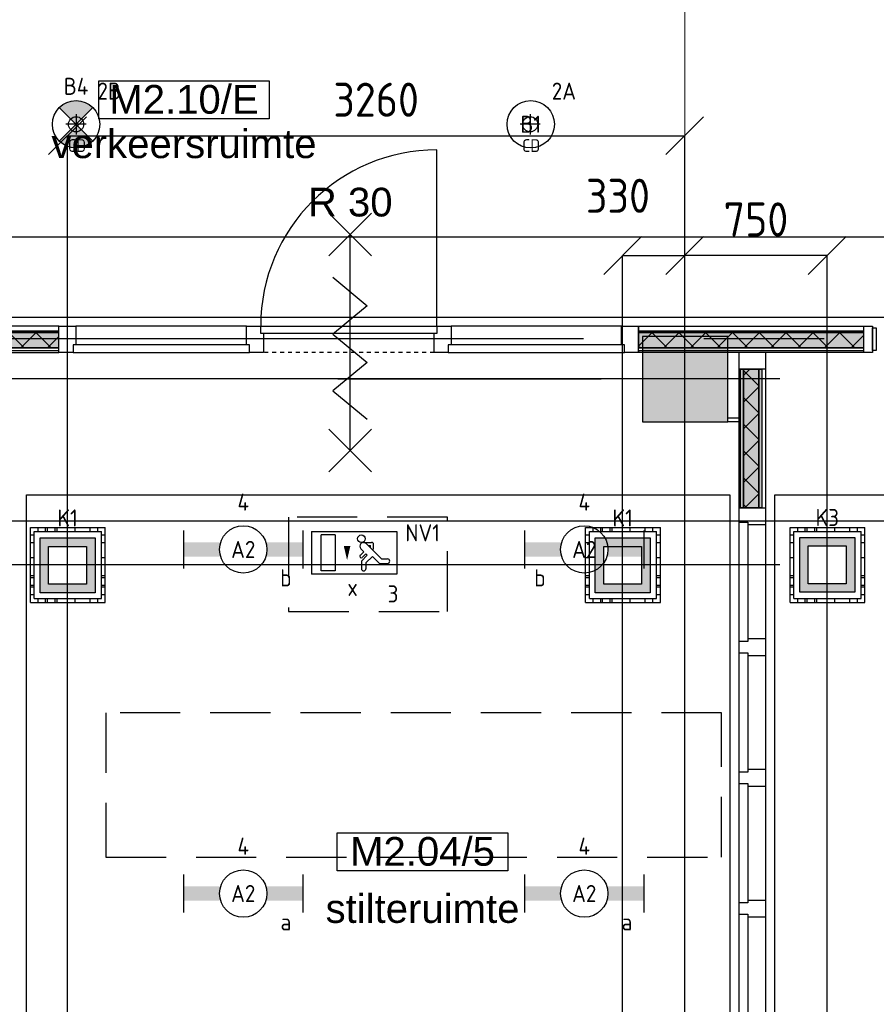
# Model space of a CAD drawing. Header units: millimetres. Extents: x -38032 to 104346, y -31182 to 78566.
# Tile 82 of 213: x 43347 to 47869, y 19773 to 24971. Entities that reach past the tile are written whole.
import ezdxf
from ezdxf.enums import TextEntityAlignment as Align

# ---------------------------------------------------------------- set-up
doc = ezdxf.new("R2010")
doc.units = ezdxf.units.MM
doc.header["$LTSCALE"] = 100
doc.set_wipeout_variables(frame=1)
doc.header["$PDMODE"] = 1
for name, pattern in [('HIDDEN2', [4.7625, 3.175, -1.5875]), ('PHANTOM', [63.5, 31.75, -6.35, 6.35, -6.35, 6.35, -6.35]), ('STYLE_01', [0.41664, 0.20828, -0.20836]), ('STYLE_11', [5, 3.888855, -0.416718, 0.277786, -0.416641])]:
    doc.linetypes.add(name, pattern=pattern)
for name, color, linetype in [('AB$1A---_ATTRIB035', 8, 'Continuous'), ('AL$1A---_ALGEMEEN', 8, 'Continuous'), ('AL------_MAATV', 200, 'Continuous'), ('AL------_MAATVOERING', 2, 'Continuous'), ('AL------_SPARING', 2, 'Continuous'), ('AM$1A---_ARCERING', 8, 'Continuous'), ('AT$1A---_TEKST100', 8, 'Continuous'), ('BOUWKUNDIG', 8, 'Continuous'), ('EL6222--', 3, 'Continuous'), ('EL6311--', 3, 'Continuous'), ('el6311--nv', 7, 'Continuous'), ('EL6350--', 3, 'Continuous'), ('Kastenscheiding', 4, 'PHANTOM'), ('LICHT_TEXT018', 1, 'Continuous'), ('versterkte strook', 7, 'Continuous'), ('Vloerdoos', 3, 'Continuous'), ('Vloerdoos (OUD)', 3, 'Continuous')]:
    doc.layers.add(name, color=color, linetype=linetype)
doc.layers.add('stramien', color=1, linetype='Continuous', lineweight=9)
doc.layers.get('Vloerdoos').off()
doc.styles.add('Arial', font='ARIAL.TTF')
doc.styles.add('BURO-018', font='iso.shx', dxfattribs={"height": 90})
doc.styles.get("Standard").update_dxf_attribs({"font": 'iso.shx'})
doc.dimstyles.new('STABICAD', dxfattribs={"dimscale": 100, "dimtxt": 1.8, "dimasz": 2, "dimexe": 0, "dimexo": 2.5, "dimgap": 1.5, "dimtad": 0, "dimdec": 0, "dimrnd": 10, "dimzin": 0, "dimdsep": 46, "dimtxsty": 'Standard', "dimblk1": 'OBLIQUE', "dimblk2": 'OBLIQUE', "dimsah": 1, "dimcen": -3, "dimadec": 0, "dimazin": 0, "dimtfac": 1, "dimtdec": 0, "dimtofl": 0, "dimtmove": 2, "dimatfit": 3, "dimfxl": 0, "dimtvp": 1.055556, "dimtolj": 1, "dimtzin": 0, "dimarcsym": 0})
pattern_1 = [(135, (0, 0), (70.7107, 70.7107), []), (45, (299.34, -299.34), (70.7107, -70.7107), [])]

# ---------------------------------------------------------------- blocks, each defined once
blk = doc.blocks.new('1115C2J')
at = {"color": 0, "linetype": 'Continuous'}
for p, q in [((-4.5, 5.5), (4.5, 5.5)), ((-4.5, 1), (-4.5, 5.5)), ((4.5, 1), (4.5, 5.5)), ((-2.68, 4.35), (-3.52, 4.35)), ((-1.94, 3.61), (-2.68, 4.35)), ((-1.24, 4.31), (-1.94, 3.61)), ((-1.24, 4.31), (-1.24, 4.91)), ((-0.76, 4.11), (-0.76, 4.91)), ((2, 5.15), (3.5, 5.15)), ((2, 1.35), (2, 5.15)), ((3.5, 5.15), (3.5, 1.35)), ((-2.88, 3.87), (-3.52, 3.87)), ((-1.27, 2.26), (-2.88, 3.87)), ((-1.37, 3.5), (-0.76, 4.11)), ((-1.23, 3.35), (-1.37, 3.5)), ((-0.87, 3.71), (-1.23, 3.35)), ((-0.65, 3.49), (-1.01, 3.13)), ((-0.71, 2.83), (-1.01, 3.13)), ((-1.94, 2.93), (-2.04, 2.83)), ((-2.04, 2.83), (-2.04, 2.34)), ((-0.99, 2.14), (-1.84, 2.14)), ((-1.71, 2.7), (-1.72, 2.7)), ((-1.72, 2.7), (-1.72, 2.46)), ((-1.47, 2.46), (-1.72, 2.46)), ((2, 1.35), (3.5, 1.35)), ((4.5, 1), (-4.5, 1))]:
    blk.add_line(p, q, dxfattribs=at)
blk.add_lwpolyline([(0.75, 4, 0, 0.7, 0), (0.75, 2.5, 0.7, 0.7, 0)], format="xyseb", dxfattribs=at)
blk.add_circle((-0.76, 1.75), 0.4, dxfattribs=at)
for centre, radius, start, end in [((-3.52, 4.11), 0.24, 90, 270), ((-1, 4.91), 0.24, 0, 180), ((-0.76, 3.6), 0.16, 315, 135), ((-1.84, 2.34), 0.2, 180, 270), ((-0.99, 2.54), 0.4, 225, 45)]:
    blk.add_arc(centre, radius, start, end, dxfattribs=at)
at = {"color": 0, "linetype": 'Continuous', "style": 'BURO-018'}
for tag, p in [('E_GKAST', (0, 15.17)), ('E_GROEP', (0, 12.17)), ('E_SGROEP', (4.5, 12.17)), ('E_ARMCODE', (0, 8))]:
    blk.add_attdef(tag, text='', height=1.8, dxfattribs=at).set_placement(p, align=Align.MIDDLE)
at = {"layer": 'EL6350--', "color": 1, "style": 'BURO-018'}
blk.add_text('x', height=1.8, dxfattribs=at).set_placement((-0.38, 6.53))
blk = doc.blocks.new('_Oblique')
at = {"color": 0, "linetype": 'ByBlock', "lineweight": -2}
blk.add_line((-0.5, -0.5), (0.5, 0.5), dxfattribs=at)
blk = doc.blocks.new('*D124')
at = {"layer": 'AL------_MAATVOERING', "color": 0, "lineweight": -2}
for p, q in [((47360, 23075), (34622.6, 23075)), ((34622.6, 22092.3), (34622.6, 23075)), ((47360, 22092.3), (34622.6, 22092.3))]:
    blk.add_line(p, q, dxfattribs=at)
at = {"layer": 'Defpoints', "color": 0}
for p in [(34622.6, 23075), (47610, 23075), (47610, 22092.3)]:
    blk.add_point(p, dxfattribs=at)
at = {"layer": 'AL------_MAATVOERING', "color": 0, "lineweight": -2, "xscale": 200, "yscale": 200, "zscale": 200}
for p, rotation in [((34622.6, 23075), 90), ((34622.6, 22092.3), 270)]:
    blk.add_blockref('_Oblique', p, dxfattribs=dict(at, rotation=rotation))
at = {"layer": 'AL------_MAATVOERING', "color": 0, "insert": (34432.6, 22583.7), "char_height": 180, "attachment_point": 5, "rotation": 90}
blk.add_mtext('\\A1;980', dxfattribs=at)
blk = doc.blocks.new('*D125')
at = {"layer": 'AL------_MAATVOERING', "color": 0, "lineweight": -2}
for p, q in [((47360, 23075), (34016.1, 23075)), ((34016.1, 18903.4), (34016.1, 23075)), ((47360, 18903.4), (34016.1, 18903.4))]:
    blk.add_line(p, q, dxfattribs=at)
at = {"layer": 'Defpoints', "color": 0}
for p in [(34016.1, 23075), (47610, 23075), (47610, 18903.4)]:
    blk.add_point(p, dxfattribs=at)
at = {"layer": 'AL------_MAATVOERING', "color": 0, "lineweight": -2, "xscale": 200, "yscale": 200, "zscale": 200}
for p, rotation in [((34016.1, 23075), 90), ((34016.1, 18903.4), 270)]:
    blk.add_blockref('_Oblique', p, dxfattribs=dict(at, rotation=rotation))
at = {"layer": 'AL------_MAATVOERING', "color": 0, "insert": (33826.1, 20989.2), "char_height": 180, "attachment_point": 5, "rotation": 90}
blk.add_mtext('\\A1;4170', dxfattribs=at)
blk = doc.blocks.new('*D126')
at = {"layer": 'AL------_MAATVOERING', "color": 0, "lineweight": -2}
for p, q in [((46857.6, 19153.4), (46857.6, 23726.5)), ((47610, 23726.5), (46857.6, 23726.5)), ((47610, 19153.4), (47610, 23726.5))]:
    blk.add_line(p, q, dxfattribs=at)
at = {"layer": 'Defpoints', "color": 0}
for p in [(46857.6, 23726.5), (46857.6, 18903.4), (47610, 18903.4)]:
    blk.add_point(p, dxfattribs=at)
at = {"layer": 'AL------_MAATVOERING', "color": 0, "lineweight": -2, "xscale": 200, "yscale": 200, "zscale": 200, "rotation": 180}
blk.add_blockref('_Oblique', (46857.6, 23726.5), dxfattribs=at)
at = {"layer": 'AL------_MAATVOERING', "color": 0, "lineweight": -2, "xscale": 200, "yscale": 200, "zscale": 200}
blk.add_blockref('_Oblique', (47610, 23726.5), dxfattribs=at)
at = {"layer": 'AL------_MAATVOERING', "color": 0, "insert": (47233.8, 23916.5), "char_height": 180, "attachment_point": 5}
blk.add_mtext('\\A1;750', dxfattribs=at)
blk = doc.blocks.new('*D127')
at = {"layer": 'AL------_MAATVOERING', "color": 0, "lineweight": -2}
for p, q in [((46530, 19153.4), (46530, 23726.5)), ((46530, 23726.5), (46857.6, 23726.5)), ((46857.6, 19153.4), (46857.6, 23726.5))]:
    blk.add_line(p, q, dxfattribs=at)
at = {"layer": 'Defpoints', "color": 0}
for p in [(46857.6, 23726.5), (46530, 18903.4), (46857.6, 18903.4)]:
    blk.add_point(p, dxfattribs=at)
at = {"layer": 'AL------_MAATVOERING', "color": 0, "lineweight": -2, "xscale": 200, "yscale": 200, "zscale": 200, "rotation": 180}
blk.add_blockref('_Oblique', (46530, 23726.5), dxfattribs=at)
at = {"layer": 'AL------_MAATVOERING', "color": 0, "lineweight": -2, "xscale": 200, "yscale": 200, "zscale": 200}
blk.add_blockref('_Oblique', (46857.6, 23726.5), dxfattribs=at)
at = {"layer": 'AL------_MAATVOERING', "color": 0, "insert": (46505.2, 24041.5), "char_height": 180, "attachment_point": 5}
blk.add_mtext('\\A1;330', dxfattribs=at)
blk = doc.blocks.new('*D128')
at = {"layer": 'AL------_MAATVOERING', "color": 0, "lineweight": -2}
for p, q in [((43600, 19153.4), (43600, 24358.7)), ((43600, 24358.7), (46857.6, 24358.7)), ((46857.6, 16488.4), (46857.6, 24358.7))]:
    blk.add_line(p, q, dxfattribs=at)
at = {"layer": 'Defpoints', "color": 0}
for p in [(46857.6, 24358.7), (43600, 18903.4), (46857.6, 16238.4)]:
    blk.add_point(p, dxfattribs=at)
at = {"layer": 'AL------_MAATVOERING', "color": 0, "lineweight": -2, "xscale": 200, "yscale": 200, "zscale": 200, "rotation": 180}
blk.add_blockref('_Oblique', (43600, 24358.7), dxfattribs=at)
at = {"layer": 'AL------_MAATVOERING', "color": 0, "lineweight": -2, "xscale": 200, "yscale": 200, "zscale": 200}
blk.add_blockref('_Oblique', (46857.6, 24358.7), dxfattribs=at)
at = {"layer": 'AL------_MAATVOERING', "color": 0, "insert": (45228.8, 24548.7), "char_height": 180, "attachment_point": 5}
blk.add_mtext('\\A1;3260', dxfattribs=at)
blk = doc.blocks.new('VLOERDOOS')
at = {"layer": 'Vloerdoos (OUD)'}
for p, q in [((0, 395), (395, 395)), ((0, 395), (0, 0)), ((20, 375), (20, 20)), ((20, 375), (375, 375)), ((40, 375), (40, 395)), ((80, 375), (80, 395)), ((90, 375), (90, 395)), ((130, 375), (130, 395)), ((140, 375), (140, 395)), ((235, 375), (235, 395)), ((315, 375), (315, 395)), ((355, 375), (355, 395)), ((375, 375), (375, 20)), ((395, 395), (395, 0)), ((0, 355), (20, 355)), ((0, 315), (20, 315)), ((375, 355), (395, 355)), ((375, 315), (395, 315)), ((0, 305), (20, 305)), ((0, 265), (20, 265)), ((375, 305), (395, 305)), ((375, 265), (395, 265)), ((0, 255), (20, 255)), ((375, 255), (395, 255)), ((0, 160), (20, 160)), ((375, 160), (395, 160)), ((0, 80), (20, 80)), ((375, 80), (395, 80)), ((0, 40), (20, 40)), ((0, 0), (395, 0)), ((20, 20), (375, 20)), ((40, 0), (40, 20)), ((80, 0), (80, 20)), ((90, 0), (90, 20)), ((130, 0), (130, 20)), ((140, 0), (140, 20)), ((235, 0), (235, 20)), ((315, 0), (315, 20)), ((355, 0), (355, 20)), ((375, 40), (395, 40))]:
    blk.add_line(p, q, dxfattribs=at)
blk = doc.blocks.new('1115B3A')
at = {"color": 0, "linetype": 'Continuous'}
blk.add_circle((0, 0), 2.5, dxfattribs=at)
at = {"color": 0, "linetype": 'Continuous', "style": 'BURO-018'}
for tag, p in [('E_GKAST', (0, 8)), ('E_GROEP', (0, 5)), ('E_SGROEP', (4.5, 5)), ('E_ARMCODE', (0, 0)), ('E_SLET', (4.5, -1))]:
    blk.add_attdef(tag, text='', height=1.8, dxfattribs=at).set_placement(p, align=Align.MIDDLE)
blk = doc.blocks.new('E00018')
at = {"color": 0, "linetype": 'Continuous'}
for p, q in [((-1.77, -1.77), (1.77, 1.77)), ((1.77, -1.77), (-1.77, 1.77))]:
    blk.add_line(p, q, dxfattribs=at)
at = {"color": 0, "linetype": 'Continuous', "const_width": 2.5}
for points in [[(-0.88, 0.88, -0.198912), (0, 1.25, -0.198912), (0.88, 0.88, -1)], [(-0.88, -0.88, 0.198912), (0, -1.25, 0.198912), (0.88, -0.88, 1)]]:
    blk.add_lwpolyline(points, format="xyb", dxfattribs=at)
blk = doc.blocks.new('1115B3A-NO1')
at = {"color": 0, "linetype": 'Continuous'}
blk.add_circle((0, 0), 2.5, dxfattribs=at)
at = {"color": 0, "zscale": 100}
blk.add_blockref('E00018', (0, 0), dxfattribs=at)
at = {"color": 0, "linetype": 'Continuous', "style": 'BURO-018'}
for tag, p in [('E_GKAST', (0, 8)), ('E_GROEP', (0, 5)), ('E_SGROEP', (4.5, 5)), ('E_ARMCODE', (0, 0)), ('E_SLET', (4.5, -1))]:
    blk.add_attdef(tag, text='', height=1.8, dxfattribs=at).set_placement(p, align=Align.MIDDLE)
blk = doc.blocks.new('E00414')
at = {"color": 0, "linetype": 'Continuous'}
for p, q in [((-2.9, -2.9), (-2.9, 2.9)), ((-2.9, 2.9), (2.9, 2.9)), ((2.9, 2.9), (2.9, -2.9)), ((-2, 2), (2, 2)), ((-2, -2), (-2, 2)), ((2, 2), (2, -2)), ((2, -2), (-2, -2)), ((2.9, -2.9), (-2.9, -2.9))]:
    blk.add_line(p, q, dxfattribs=at)
at = {"color": 0}
for points in [[(-2.9, 2.9), (2.9, 2.9), (-2, 2), (2, 2)], [(-2, -2), (-2.9, -2.9), (-2, 2), (-2.9, 2.9)], [(2, 2), (2.9, 2.9), (2, -2), (2.9, -2.9)], [(2, -2), (2.9, -2.9), (-2, -2), (-2.9, -2.9)]]:
    blk.add_solid(points, dxfattribs=at)
at = {"color": 0, "linetype": 'Continuous', "style": 'BURO-018'}
for tag, p in [('E_GKAST', (0, 8)), ('E_GROEP', (0, 5)), ('E_SGROEP', (4.5, 5))]:
    blk.add_attdef(tag, text='', height=1.8, dxfattribs=at).set_placement(p, align=Align.MIDDLE)
at = {"color": 0, "linetype": 'Continuous', "style": 'BURO-018', "flags": 1}
for tag, p in [('E_VERMCODE', (13, 5)), ('E_MATCODE', (0, 0))]:
    blk.add_attdef(tag, text='', height=1.8, dxfattribs=at).set_placement(p, align=Align.MIDDLE)
blk = doc.blocks.new('1115B6630')
at = {"color": 0}
for p, q in [((-6.3, 2), (-6.3, -2)), ((6.3, 2), (6.3, -2))]:
    blk.add_line(p, q, dxfattribs=at)
at = {"color": 0, "linetype": 'Continuous'}
blk.add_circle((0, 0), 2.5, dxfattribs=at)
at = {"color": 0}
for points in [[(-2.5, 0.75), (-6.3, 0.75), (-2.5, -0.75), (-6.3, -0.75)], [(2.5, 0.75), (6.3, 0.75), (2.5, -0.75), (6.3, -0.75)]]:
    blk.add_solid(points, dxfattribs=at)
at = {"color": 0, "linetype": 'Continuous', "style": 'BURO-018'}
for tag, p in [('E_GKAST', (0, 8)), ('E_GROEP', (0, 5)), ('E_SGROEP', (4.5, 5)), ('E_ARMCODE', (0, 0)), ('E_SLET', (4.5, -3))]:
    blk.add_attdef(tag, text='', height=1.8, dxfattribs=at).set_placement(p, align=Align.MIDDLE)
blk = doc.blocks.new('Centraaldoos')
at = {"color": 1, "linetype": 'Continuous'}
for p, q in [((0, -2), (0, 2)), ((-2, 0), (2, 0))]:
    blk.add_line(p, q, dxfattribs=at)
at = {"color": 0, "linetype": 'Continuous'}
blk.add_circle((0, 0), 1.5, dxfattribs=at)
at = {"color": 0, "linetype": 'Continuous', "style": 'BURO-018'}
blk.add_attdef('AL_POSNR', text='', height=1.8, dxfattribs=at).set_placement((0, 3), align=Align.CENTER)
at = {"color": 0, "linetype": 'Continuous', "style": 'BURO-018', "flags": 1}
blk.add_attdef('AL_OMS', (0, 0), '', height=1.8, dxfattribs=at)
at = {"layer": 'AL------_MAATV', "style": 'BURO-018'}
blk.add_text('CD', height=2.531, rotation=180, dxfattribs=at).set_placement((1.61, 5.48))
blk = doc.blocks.new('Group-27')
at = {"layer": 'AL$1A---_ALGEMEEN', "color": 0}
for p, q in [((-97.5, 382.003125), (127.5, 157.003125)), ((-97.5, 157.003125), (127.5, 382.003125))]:
    blk.add_line(p, q, dxfattribs=at)
at = {"layer": 'AL$1A---_ALGEMEEN', "color": 0, "flags": 1}
blk.add_attdef('B60_30', (-97.5, 157.003125), '', height=0.2, dxfattribs=at)
blk = doc.blocks.new('Group-28')
at = {"layer": 'AL$1A---_ALGEMEEN', "color": 0}
for p, q in [((-97.5, -757.809375), (127.5, -982.809375)), ((-97.5, -982.809375), (127.5, -757.809375))]:
    blk.add_line(p, q, dxfattribs=at)
at = {"layer": 'AL$1A---_ALGEMEEN', "color": 0, "flags": 1}
blk.add_attdef('B60_30', (-97.5, -982.809375), '', height=0.2, dxfattribs=at)
blk = doc.blocks.new('wrd 30 zelfsl')
at = {"layer": 'AL$1A---_ALGEMEEN', "color": 0}
blk.add_line((15, -870.3), (15, 269.5), dxfattribs=at)
blk.add_lwpolyline([(-75, 45.3), (105, -106.5), (-75, -256.1), (105, -405.7), (-75, -555.2), (105, -704.7)], dxfattribs=at)
for name in ['Group-27', 'Group-28']:
    blk.add_blockref(name, (0, 0), dxfattribs=at)
at = {"layer": 'AT$1A---_TEKST100', "style": 'Arial'}
blk.add_text('R 30', height=151.52, dxfattribs=at).set_placement((16, 516.7), align=Align.TOP_CENTER)
blk = doc.blocks.new('32x_hout-mk 859-p')
at = {"layer": 'AM$1A---_ARCERING', "linetype": 'Continuous', "lineweight": 0}
for points in [[(-7930, 114), (-7030, 114), (-7030, 104), (-7930, 104)], [(-3970, 114), (-3070, 114), (-3070, 104), (-3970, 104)]]:
    blk.add_hatch(color=256, dxfattribs=at).paths.add_polyline_path(points)
at = {"layer": 'AL$1A---_ALGEMEEN', "color": 0}
for points in [[(-7930, 114), (-7030, 114), (-7030, 104), (-7930, 104)], [(-4060, 139), (-4960, 139), (-4960, 0), (-4060, 0)], [(-3070, 139), (-3970, 139), (-3970, 0), (-3070, 0)], [(-3970, 114), (-3070, 114), (-3070, 104), (-3970, 104)], [(-2080, 139), (-2980, 139), (-2980, 0), (-2080, 0)], [(-100, 139), (-1000, 139), (-1000, 0), (-100, 0)]]:
    blk.add_lwpolyline(points, close=True, dxfattribs=at)
at = {"color": 0}
blk.add_wipeout([(-7930, 23), (-7030, 23), (-7030, 8), (-7930, 8)], dxfattribs=at).dxf.layer = 'AL$1A---_ALGEMEEN'
at = {"layer": 'AM$1A---_ARCERING', "linetype": 'Continuous', "lineweight": 0}
blk.add_hatch(color=256, dxfattribs=at).paths.add_polyline_path([(-7930, 104), (-7030, 104), (-7030, 23), (-7930, 23)])
at = {"layer": 'AM$1A---_ARCERING', "linetype": 'Continuous', "lineweight": 5}
h = blk.add_hatch(dxfattribs=at)
h.set_pattern_fill('ISOLATIE', color=256, style=0, pattern_type=2)
h.set_pattern_definition(pattern_1)
h.paths.add_polyline_path([(-7930, 104), (-7030, 104), (-7030, 23), (-7930, 23)])
at = {"layer": 'AL$1A---_ALGEMEEN', "color": 0}
for points in [[(-7930, 139), (-7030, 139), (-7030, 0), (-7930, 0)], [(-7930, 104), (-7030, 104), (-7030, 23), (-7930, 23)], [(-6040, 139), (-7030, 139), (-7030, 0), (-6040, 0)], [(-7930, 23), (-7030, 23), (-7030, 8), (-7930, 8)]]:
    blk.add_lwpolyline(points, close=True, dxfattribs=at)
at = {"color": 0}
for points in [[(-5050, 139), (-4960, 139), (-4960, 0), (-5050, 0)], [(-2080, 139), (-1990, 139), (-1990, 0), (-2080, 0)], [(-1090, 139), (-1000, 139), (-1000, 0), (-1090, 0)], [(-10, 139), (-10, 0), (-100, 0), (-100, 139)], [(-3970, 23), (-3070, 23), (-3070, 8), (-3970, 8)]]:
    blk.add_wipeout(points, dxfattribs=at).dxf.layer = 'AL$1A---_ALGEMEEN'
at = {"layer": 'AM$1A---_ARCERING', "linetype": 'Continuous', "lineweight": 0}
for points in [[(-3970, 104), (-3070, 104), (-3070, 23), (-3970, 23)], [(-10, 114), (1179.5, 114), (1179.5, 104), (-10, 104)]]:
    blk.add_hatch(color=256, dxfattribs=at).paths.add_polyline_path(points)
at = {"layer": 'AM$1A---_ARCERING', "linetype": 'Continuous', "lineweight": 5}
h = blk.add_hatch(dxfattribs=at)
h.set_pattern_fill('ISOLATIE', color=256, style=0, pattern_type=2)
h.set_pattern_definition(pattern_1)
h.paths.add_polyline_path([(-3970, 104), (-3070, 104), (-3070, 23), (-3970, 23)])
at = {"layer": 'AL$1A---_ALGEMEEN', "color": 0, "linetype": 'STYLE_01'}
blk.add_line((-1090, 0), (-1990, 0), dxfattribs=at)
at = {"layer": 'AL$1A---_ALGEMEEN', "color": 0}
for points in [[(-5050, 139), (-4960, 139), (-4960, 0), (-5050, 0)], [(-3970, 104), (-3070, 104), (-3070, 23), (-3970, 23)], [(-2080, 139), (-1990, 139), (-1990, 0), (-2080, 0)], [(-1090, 139), (-1000, 139), (-1000, 0), (-1090, 0)], [(-10, 139), (-10, 0), (-100, 0), (-100, 139)], [(-10, 139), (1179.5, 139), (1179.5, 0), (-10, 0)], [(-10, 114), (1179.5, 114), (1179.5, 104), (-10, 104)], [(-3970, 23), (-3070, 23), (-3070, 8), (-3970, 8)]]:
    blk.add_lwpolyline(points, close=True, dxfattribs=at)
at = {"color": 0}
for points in [[(-7975, 139), (-7930, 139), (-7930, 0), (-7975, 0)], [(-7030, 139), (-6940, 139), (-6940, 0), (-7030, 0)], [(-6040, 139), (-5950, 139), (-5950, 0), (-6040, 0)]]:
    blk.add_wipeout(points, dxfattribs=at).dxf.layer = 'AL$1A---_ALGEMEEN'
at = {"layer": 'AL$1A---_ALGEMEEN', "color": 0, "linetype": 'STYLE_01'}
blk.add_line((-5050, 0), (-5950, 0), dxfattribs=at)
at = {"layer": 'AL$1A---_ALGEMEEN', "color": 0}
for points in [[(-7975, 139), (-7930, 139), (-7930, 0), (-7975, 0)], [(-7030, 139), (-6940, 139), (-6940, 0), (-7030, 0)], [(-6040, 139), (-5950, 139), (-5950, 0), (-6040, 0)]]:
    blk.add_lwpolyline(points, close=True, dxfattribs=at)
at = {"color": 0}
for points in [[(-4060, 139), (-3970, 139), (-3970, 0), (-4060, 0)], [(-3070, 139), (-2980, 139), (-2980, 0), (-3070, 0)], [(-2005, 139), (-1075, 139), (-1075, 99), (-2005, 99)], [(-85, 40), (-1015, 40), (-1015, 0), (-85, 0)], [(-10, 23), (1179.5, 23), (1179.5, 8), (-10, 8)]]:
    blk.add_wipeout(points, dxfattribs=at).dxf.layer = 'AL$1A---_ALGEMEEN'
at = {"layer": 'AM$1A---_ARCERING', "linetype": 'Continuous', "lineweight": 0}
blk.add_hatch(color=256, dxfattribs=at).paths.add_polyline_path([(-10, 104), (1179.5, 104), (1179.5, 23), (-10, 23)])
at = {"layer": 'AM$1A---_ARCERING', "linetype": 'Continuous', "lineweight": 5}
h = blk.add_hatch(dxfattribs=at)
h.set_pattern_fill('ISOLATIE', color=256, style=0, pattern_type=2)
h.set_pattern_definition(pattern_1)
h.paths.add_polyline_path([(-10, 104), (1179.5, 104), (1179.5, 23), (-10, 23)])
at = {"layer": 'AL$1A---_ALGEMEEN', "color": 0}
blk.add_line((-1075, 139), (-1075, 1070), dxfattribs=at)
for points in [[(-4060, 139), (-3970, 139), (-3970, 0), (-4060, 0)], [(-3070, 139), (-2980, 139), (-2980, 0), (-3070, 0)], [(-2005, 139), (-1075, 139), (-1075, 99), (-2005, 99)], [(-10, 104), (1179.5, 104), (1179.5, 23), (-10, 23)], [(-85, 40), (-1015, 40), (-1015, 0), (-85, 0)], [(-10, 23), (1179.5, 23), (1179.5, 8), (-10, 8)]]:
    blk.add_lwpolyline(points, close=True, dxfattribs=at)
blk.add_arc((-1075, 139), 930, 90, 180, dxfattribs=at)
blk.add_blockref('wrd 30 zelfsl', (-1548.4, 352.3), dxfattribs=at)
at = {"color": 0}
for points in [[(-5965, 139), (-5035, 139), (-5035, 99), (-5965, 99)], [(-6025, 40), (-6955, 40), (-6955, 0), (-6025, 0)]]:
    blk.add_wipeout(points, dxfattribs=at).dxf.layer = 'AL$1A---_ALGEMEEN'
at = {"layer": 'AL$1A---_ALGEMEEN', "color": 0}
blk.add_line((-5035, 139), (-5035, 1070), dxfattribs=at)
for points in [[(-5965, 139), (-5035, 139), (-5035, 99), (-5965, 99)], [(-6025, 40), (-6955, 40), (-6955, 0), (-6025, 0)]]:
    blk.add_lwpolyline(points, close=True, dxfattribs=at)
blk.add_arc((-5031, 139), 930, 90, 180, dxfattribs=at)
blk.add_blockref('wrd 30 zelfsl', (-5486, 383.5), dxfattribs=at)
at = {"color": 0}
for points in [[(1179.5, 139), (1224.5, 139), (1224.5, 0), (1179.5, 0)], [(-4045, 40), (-4975, 40), (-4975, 0), (-4045, 0)], [(-2065, 40), (-2995, 40), (-2995, 0), (-2065, 0)]]:
    blk.add_wipeout(points, dxfattribs=at).dxf.layer = 'AL$1A---_ALGEMEEN'
at = {"layer": 'AL$1A---_ALGEMEEN', "color": 0}
for points in [[(1179.5, 139), (1224.5, 139), (1224.5, 0), (1179.5, 0)], [(-4045, 40), (-4975, 40), (-4975, 0), (-4045, 0)], [(-2065, 40), (-2995, 40), (-2995, 0), (-2065, 0)]]:
    blk.add_lwpolyline(points, close=True, dxfattribs=at)
blk = doc.blocks.new('Group-47')
at = {"layer": 'AM$1A---_ARCERING', "linetype": 'Continuous', "lineweight": 0}
for points in [[(8, 8601), (23, 8601), (23, 7868.5), (8, 7868.5)], [(23, 8601), (104, 8601), (104, 7868.5), (23, 7868.5)], [(104, 8601), (119, 8601), (119, 7868.5), (104, 7868.5)]]:
    blk.add_hatch(color=256, dxfattribs=at).paths.add_polyline_path(points)
at = {"layer": 'AM$1A---_ARCERING', "linetype": 'Continuous', "lineweight": 5}
h = blk.add_hatch(dxfattribs=at)
h.set_pattern_fill('ISOLATIE', color=256, style=0, pattern_type=2)
h.set_pattern_definition(pattern_1)
h.paths.add_polyline_path([(23, 8601), (104, 8601), (104, 7868.5), (23, 7868.5)])
at = {"layer": 'AL$1A---_ALGEMEEN', "color": 0}
for points in [[(8, 8601), (23, 8601), (23, 7868.5), (8, 7868.5)], [(23, 8601), (104, 8601), (104, 7868.5), (23, 7868.5)], [(104, 8601), (119, 8601), (119, 7868.5), (104, 7868.5)]]:
    blk.add_lwpolyline(points, close=True, dxfattribs=at)
blk = doc.blocks.new('32x_hout-mk 822s-p')
at = {"layer": 'AL$1A---_ALGEMEEN', "color": 0}
blk.add_lwpolyline([(0, 8691), (139, 8691), (139, 50), (0, 50)], close=True, dxfattribs=at)
blk.add_blockref('Group-47', (0, 0), dxfattribs=at)
at = {"color": 0}
for points in [[(0, 8691), (139, 8691), (139, 8601), (0, 8601)], [(0, 7868.5), (139, 7868.5), (139, 7778.5), (0, 7778.5)], [(0, 7178.5), (139, 7178.5), (139, 7088.5), (0, 7088.5)], [(0, 6488.5), (139, 6488.5), (139, 6398.5), (0, 6398.5)], [(0, 5798.5), (139, 5798.5), (139, 5708.5), (0, 5708.5)]]:
    blk.add_wipeout(points, dxfattribs=at).dxf.layer = 'AL$1A---_ALGEMEEN'
at = {"layer": 'AL$1A---_ALGEMEEN', "color": 0}
for points in [[(0, 8691), (139, 8691), (139, 8601), (0, 8601)], [(0, 7868.5), (139, 7868.5), (139, 7778.5), (0, 7778.5)], [(0, 7178.5), (139, 7178.5), (139, 7088.5), (0, 7088.5)], [(0, 6488.5), (139, 6488.5), (139, 6398.5), (0, 6398.5)], [(0, 5798.5), (139, 5798.5), (139, 5708.5), (0, 5708.5)]]:
    blk.add_lwpolyline(points, close=True, dxfattribs=at)
at = {"color": 0}
for points in [[(0, 7793.5), (45, 7793.5), (45, 7163.5), (0, 7163.5)], [(0, 7103.5), (45, 7103.5), (45, 6473.5), (0, 6473.5)], [(0, 6413.5), (45, 6413.5), (45, 5783.5), (0, 5783.5)], [(0, 5723.5), (45, 5723.5), (45, 5093.5), (0, 5093.5)]]:
    blk.add_wipeout(points, dxfattribs=at).dxf.layer = 'AL$1A---_ALGEMEEN'
at = {"layer": 'AL$1A---_ALGEMEEN', "color": 0}
for points in [[(0, 7793.5), (45, 7793.5), (45, 7163.5), (0, 7163.5)], [(0, 7103.5), (45, 7103.5), (45, 6473.5), (0, 6473.5)], [(0, 6413.5), (45, 6413.5), (45, 5783.5), (0, 5783.5)], [(0, 5723.5), (45, 5723.5), (45, 5093.5), (0, 5093.5)]]:
    blk.add_lwpolyline(points, close=True, dxfattribs=at)
blk = doc.blocks.new('tekst 12 pts')
at = {"layer": 'AL$1A---_ALGEMEEN', "color": 0, "style": 'Arial'}
blk.add_attdef('naam_ruimte', text='', height=151.5, dxfattribs=at).set_placement((0, -41.1), align=Align.TOP_CENTER)
at = {"layer": 'AL$1A---_ALGEMEEN', "color": 0, "flags": 1}
for tag, p in [('oppervlakte', (-264.6, -1003)), ('stramiennummer', (-264.6, -1275.7))]:
    blk.add_attdef(tag, p, '', height=151.5, dxfattribs=at)
blk = doc.blocks.new('ruimtenummer')
at = {"layer": 'AL$1A---_ALGEMEEN', "color": 0, "flags": 1}
for tag, p in [('peil', (-450, -397.1)), ('onderdeel', (-450, -669.8))]:
    blk.add_attdef(tag, p, '', height=151.5, dxfattribs=at)
at = {"color": 0}
blk.add_wipeout([(-450, 100), (450, 100), (450, -100), (-450, -100)], dxfattribs=at).dxf.layer = 'AL$1A---_ALGEMEEN'
at = {"layer": 'AL$1A---_ALGEMEEN', "color": 0}
blk.add_lwpolyline([(-450, 100), (450, 100), (450, -100), (-450, -100)], close=True, dxfattribs=at)
at = {"layer": 'AL$1A---_ALGEMEEN', "color": 0, "style": 'Arial'}
blk.add_attdef('ruimtenummer', text='', height=151.5, dxfattribs=at).set_placement((0, 78), align=Align.TOP_CENTER)
blk = doc.blocks.new('200254 W 212 3 04-12-2007')
at = {"layer": 'AL$1A---_ALGEMEEN'}
blk.add_lwpolyline([(11136, -2523.6), (19117, -2523.6), (19117, -10323.6), (11136, -10323.6)], close=True, dxfattribs=at)
ref = blk.add_blockref('ruimtenummer', (8016.6, -438), dxfattribs=at)
ref.add_attrib('ruimtenummer', 'M2.10/E', dxfattribs={"layer": 'AB$1A---_ATTRIB035', "height": 151.52, "style": 'Arial'}).set_placement((8016.6, -360), align=Align.TOP_CENTER)
blk.add_blockref('32x_hout-mk 859-p', (10426.5, -1771.6), dxfattribs=at)
ref = blk.add_blockref('ruimtenummer', (9275.6, -4408.6), dxfattribs=at)
ref.add_attrib('ruimtenummer', 'M2.04/5', dxfattribs={"layer": 'AB$1A---_ATTRIB035', "height": 151.52, "style": 'Arial'}).set_placement((9275.6, -4330.6), align=Align.TOP_CENTER)
ref = blk.add_blockref('tekst 12 pts', (9275.6, -4591.2), dxfattribs=at)
ref.add_attrib('naam_ruimte', 'stilteruimte', dxfattribs={"layer": 'AB$1A---_ATTRIB035', "height": 151.525, "style": 'Arial'}).set_placement((9275.6, -4632.3), align=Align.TOP_CENTER)
at = {"layer": 'AM$1A---_ARCERING', "linetype": 'Continuous', "lineweight": 0}
blk.add_hatch(color=256, dxfattribs=at).paths.add_polyline_path([(10437, -2137.6), (10887, -2137.6), (10887, -1687.6), (10437, -1687.6)])
at = {"layer": 'AL$1A---_ALGEMEEN'}
for points in [[(-6737.5, 442), (20543, 442.4), (20543, -1587.3), (-6737.5, -1587.8)], [(11651, -1642.6), (11671, -1642.6), (11671, -1761.6), (11651, -1761.6)], [(10437, -2137.6), (10887, -2137.6), (10887, -1687.6), (10437, -1687.6)], [(7186, -2523.6), (10897, -2523.6), (10897, -10313.6), (7186, -10313.6)]]:
    blk.add_lwpolyline(points, close=True, dxfattribs=at)
at = {"layer": 'stramien', "linetype": 'STYLE_11', "ltscale": 50}
blk.add_line((10661, -41013.6), (10661, 36216.4), dxfattribs=at)
at = {"layer": 'AL$1A---_ALGEMEEN'}
ref = blk.add_blockref('tekst 12 pts', (8016.6, -553.4), dxfattribs=dict(at, xscale=-1))
ref.add_attrib('naam_ruimte', 'verkeersruimte', dxfattribs={"layer": 'AB$1A---_ATTRIB035', "height": 151.525, "style": 'Arial'}).set_placement((8016.6, -594.5), align=Align.TOP_CENTER)
blk.add_blockref('32x_hout-mk 822s-p', (10947, -10461.5), dxfattribs=at)
blk.add_lwpolyline([(10887, -2117.6), (10947, -2117.6), (10947, -2137.6), (10887, -2137.6)], close=True, dxfattribs=at)
at = {"layer": 'stramien', "linetype": 'STYLE_11', "ltscale": 50}
blk.add_line((-37699, -1912.6), (65520.6, -1912.6), dxfattribs=at)

msp = doc.modelspace()

# ---------------------------------------------------------------- block references
at = {"layer": 'BOUWKUNDIG'}
msp.add_blockref('200254 W 212 3 04-12-2007', (36198, 24986.5), dxfattribs=at)

# ---------------------------------------------------------------- next in the draw order: linework, layer by layer
at = {"layer": 'Kastenscheiding'}
msp.add_line((59024, 23285.6), (15871, 23285.6), dxfattribs=at)
at = {"layer": 'LICHT_TEXT018', "linetype": 'HIDDEN2'}
for points in [[(44767.1, 21847.2), (45605, 21847.2), (45605, 22344.9), (44767.1, 22344.9)], [(43802.3, 20550.2), (47052.3, 20550.2), (47052.3, 21312.3), (43802.3, 21312.3)]]:
    msp.add_lwpolyline(points, close=True, dxfattribs=at)
at = {"layer": 'versterkte strook'}
for p, q in [((8368.1, 23825), (81845.1, 23825)), ((8368.1, 22325), (81845.1, 22325))]:
    msp.add_line(p, q, dxfattribs=at)

# ---------------------------------------------------------------- next in the draw order: block references
at = {"layer": 'AL------_SPARING', "xscale": 26.66666666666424, "yscale": 26.66666666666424, "zscale": 26.66666666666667, "rotation": 180}
for p in [(43644.9, 24419), (46042.1, 24419)]:
    msp.add_blockref('Centraaldoos', p, dxfattribs=at)
at = {"layer": 'EL6222--'}
ref = msp.add_blockref('E00414', (43600.1, 22090.7), dxfattribs=dict(at, xscale=50, yscale=50, zscale=50))
ref.add_attrib('E_GROEP', 'K1', dxfattribs={"layer": '0', "color": 1, "linetype": 'Continuous', "height": 90, "style": 'BURO-018'}).set_placement((43600.1, 22340.7), align=Align.MIDDLE)
ref = msp.add_blockref('E00414', (46530.1, 22090.7), dxfattribs=dict(at, xscale=50, yscale=50, zscale=50))
ref.add_attrib('E_GROEP', 'K1', dxfattribs={"layer": '0', "color": 1, "linetype": 'Continuous', "height": 90, "style": 'BURO-018'}).set_placement((46530.1, 22340.7), align=Align.MIDDLE)
ref = msp.add_blockref('E00414', (47610.1, 22093), dxfattribs=dict(at, xscale=50, yscale=50, zscale=50))
ref.add_attrib('E_GROEP', 'K3', dxfattribs={"layer": '0', "color": 1, "linetype": 'Continuous', "height": 90, "style": 'BURO-018'}).set_placement((47610.1, 22343), align=Align.MIDDLE)
at = {"layer": 'EL6311--'}
ref = msp.add_blockref('1115B3A', (46044.9, 24419), dxfattribs=dict(at, xscale=50, yscale=50, zscale=50))
ref.add_attrib('E_ARMCODE', 'B1', dxfattribs={"layer": '0', "color": 1, "linetype": 'Continuous', "height": 90, "style": 'BURO-018'}).set_placement((46044.9, 24419), align=Align.MIDDLE)
ref.add_attrib('E_GROEP', '2A', dxfattribs={"layer": '0', "color": 1, "linetype": 'Continuous', "height": 90, "style": 'BURO-018'}).set_placement((46219.9, 24594), align=Align.MIDDLE)
ref = msp.add_blockref('1115B6630', (44527.3, 22174.2), dxfattribs=dict(at, xscale=50, yscale=50, zscale=50))
ref.add_attrib('E_ARMCODE', 'A2', dxfattribs={"layer": '0', "color": 1, "linetype": 'Continuous', "height": 90, "style": 'BURO-018'}).set_placement((44527.3, 22174.2), align=Align.MIDDLE)
ref.add_attrib('E_SLET', 'b', dxfattribs={"layer": '0', "color": 1, "linetype": 'Continuous', "height": 90, "style": 'BURO-018'}).set_placement((44752.3, 22024.2), align=Align.MIDDLE)
ref.add_attrib('E_GROEP', '4', dxfattribs={"layer": '0', "color": 1, "linetype": 'Continuous', "height": 90, "style": 'BURO-018'}).set_placement((44527.3, 22424.2), align=Align.MIDDLE)
ref = msp.add_blockref('1115B6630', (46327.3, 22174.2), dxfattribs=dict(at, xscale=50, yscale=50, zscale=50))
ref.add_attrib('E_ARMCODE', 'A2', dxfattribs={"layer": '0', "color": 1, "linetype": 'Continuous', "height": 90, "style": 'BURO-018'}).set_placement((46327.3, 22174.2), align=Align.MIDDLE)
ref.add_attrib('E_SLET', 'b', dxfattribs={"layer": '0', "color": 1, "linetype": 'Continuous', "height": 90, "style": 'BURO-018'}).set_placement((46093.4, 22024.2), align=Align.MIDDLE)
ref.add_attrib('E_GROEP', '4', dxfattribs={"layer": '0', "color": 1, "linetype": 'Continuous', "height": 90, "style": 'BURO-018'}).set_placement((46327.3, 22424.2), align=Align.MIDDLE)
ref = msp.add_blockref('1115B6630', (44527.3, 20357.6), dxfattribs=dict(at, xscale=50, yscale=50, zscale=50))
ref.add_attrib('E_ARMCODE', 'A2', dxfattribs={"layer": '0', "color": 1, "linetype": 'Continuous', "height": 90, "style": 'BURO-018'}).set_placement((44527.3, 20357.6), align=Align.MIDDLE)
ref.add_attrib('E_SLET', 'a', dxfattribs={"layer": '0', "color": 1, "linetype": 'Continuous', "height": 90, "style": 'BURO-018'}).set_placement((44752.3, 20207.6), align=Align.MIDDLE)
ref.add_attrib('E_GROEP', '4', dxfattribs={"layer": '0', "color": 1, "linetype": 'Continuous', "height": 90, "style": 'BURO-018'}).set_placement((44527.3, 20607.6), align=Align.MIDDLE)
ref = msp.add_blockref('1115B6630', (46327.3, 20357.6), dxfattribs=dict(at, xscale=50, yscale=50, zscale=50))
ref.add_attrib('E_ARMCODE', 'A2', dxfattribs={"layer": '0', "color": 1, "linetype": 'Continuous', "height": 90, "style": 'BURO-018'}).set_placement((46327.3, 20357.6), align=Align.MIDDLE)
ref.add_attrib('E_SLET', 'a', dxfattribs={"layer": '0', "color": 1, "linetype": 'Continuous', "height": 90, "style": 'BURO-018'}).set_placement((46552.3, 20207.6), align=Align.MIDDLE)
ref.add_attrib('E_GROEP', '4', dxfattribs={"layer": '0', "color": 1, "linetype": 'Continuous', "height": 90, "style": 'BURO-018'}).set_placement((46327.3, 20607.6), align=Align.MIDDLE)
at = {"layer": 'el6311--nv'}
ref = msp.add_blockref('1115B3A-NO1', (43644.9, 24419), dxfattribs=dict(at, xscale=50, yscale=50, zscale=50))
ref.add_attrib('E_ARMCODE', 'B4', dxfattribs={"layer": '0', "color": 1, "linetype": 'Continuous', "height": 90, "style": 'BURO-018'}).set_placement((43644.9, 24619.6), align=Align.MIDDLE)
ref.add_attrib('E_GROEP', '2B', dxfattribs={"layer": '0', "color": 1, "linetype": 'Continuous', "height": 90, "style": 'BURO-018'}).set_placement((43819.9, 24594), align=Align.MIDDLE)
ref = msp.add_blockref('1115C2J', (45113, 22318.3), dxfattribs=dict(at, xscale=50, yscale=50, zscale=50, rotation=180))
ref.add_attrib('E_ARMCODE', 'NV1', dxfattribs={"layer": '0', "color": 1, "linetype": 'Continuous', "height": 90, "style": 'BURO-018'}).set_placement((45474.2, 22262), align=Align.MIDDLE)
ref.add_attrib('E_GROEP', '3', dxfattribs={"layer": '0', "color": 1, "linetype": 'Continuous', "height": 90, "style": 'BURO-018'}).set_placement((45318, 21939.8), align=Align.MIDDLE)
at = {"layer": 'Vloerdoos', "rotation": 90}
for p in [(43799.3, 21894.5), (46729.3, 21894.5), (47809.3, 21894.5)]:
    msp.add_blockref('VLOERDOOS', p, dxfattribs=at)

# ---------------------------------------------------------------- next in the draw order: dimensions: what is measured, and where the dimension line sits
at = {"layer": 'AL------_MAATVOERING'}
for base, p1, p2, picture, middle in [((46857.6, 24358.7), (43600, 18903.4), (46857.6, 16238.4), '*D128', (45228.8, 24548.7)), ((46857.6, 23726.5), (47610, 18903.4), (46857.6, 18903.4), '*D126', (47233.8, 23916.5))]:
    dim = msp.add_linear_dim(base=base, p1=p1, p2=p2, dimstyle='STABICAD', dxfattribs=at)
    dim.commit()
    dim.dimension.update_dxf_attribs({"geometry": picture, "text_midpoint": middle})
dim = msp.add_linear_dim(base=(46857.6, 23726.5), p1=(46530, 18903.4), p2=(46857.6, 18903.4), dimstyle='STABICAD', dxfattribs=at)
dim.commit()
dim.dimension.update_dxf_attribs({"geometry": '*D127', "text_midpoint": (46505.2, 24041.5), "dimtype": 160})
for base, p1, picture, middle in [((34016.1, 23075), (47610, 18903.4), '*D125', (33826.1, 20989.2)), ((34622.6, 23075), (47610, 22092.3), '*D124', (34432.6, 22583.7))]:
    dim = msp.add_linear_dim(base=base, p1=p1, p2=(47610, 23075), angle=90, dimstyle='STABICAD', dxfattribs=at)
    dim.commit()
    dim.dimension.update_dxf_attribs({"geometry": picture, "text_midpoint": middle})

doc.saveas('drawing.dxf')
